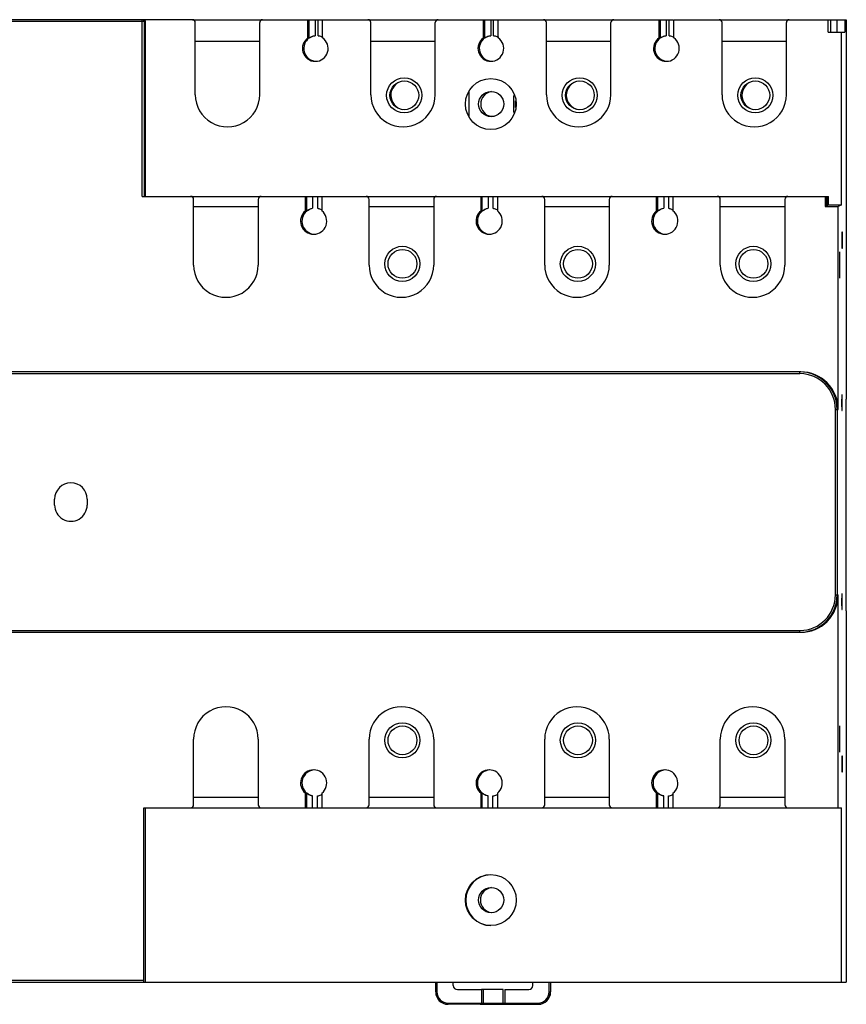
# Model space of a CAD drawing. Header units: millimetres. Extents: x 49 to 401, y 224 to 392.
# Tile 2 of 2: x 259 to 401, y 224 to 392. Entities that reach past the tile are written whole.
import ezdxf

# ---------------------------------------------------------------- set-up
doc = ezdxf.new("R2010")
doc.units = ezdxf.units.MM
doc.header["$LTSCALE"] = 40.370454
doc.layers.get('0').update_dxf_attribs({"linetype": 'CONTINUOUS'})

msp = doc.modelspace()

# ---------------------------------------------------------------- linework, layer by layer
at = {"color": 7}
for p, q in [((280.76, 391.57), (48.77, 391.57)), ((288.76, 391.87), (49.07, 391.87)), ((280.18, 361.68), (280.18, 391.57)), ((280.49, 391.57), (280.49, 361.68)), ((280.76, 361.68), (280.76, 391.57)), ((288.78, 391.87), (310.95, 391.87)), ((289.26, 379.06), (289.26, 391.37)), ((300.26, 379.06), (300.26, 391.37)), ((308.51, 388.77), (308.51, 391.87)), ((308.73, 388.77), (308.73, 391.87)), ((309.74, 391.87), (309.74, 389.14)), ((310.24, 389.14), (310.24, 391.87)), ((311.01, 388.77), (311.01, 391.87)), ((311.01, 391.87), (318.76, 391.87)), ((318.78, 391.87), (340.94, 391.87)), ((319.26, 379.06), (319.26, 391.37)), ((330.26, 379.06), (330.26, 391.37)), ((338.51, 388.77), (338.51, 391.87)), ((338.73, 388.77), (338.73, 391.87)), ((339.74, 391.87), (339.74, 389.14)), ((340.24, 389.14), (340.24, 391.87)), ((341.01, 391.87), (348.76, 391.87)), ((341.01, 388.77), (341.01, 391.87)), ((348.78, 391.87), (370.94, 391.87)), ((349.26, 379.06), (349.26, 391.37)), ((360.26, 379.06), (360.26, 391.37)), ((368.51, 388.77), (368.51, 391.87)), ((368.73, 388.77), (368.73, 391.87)), ((369.74, 391.87), (369.74, 389.14)), ((370.24, 389.14), (370.24, 391.87)), ((371.01, 391.87), (378.76, 391.87)), ((371.01, 388.77), (371.01, 391.87)), ((378.78, 391.87), (400.5, 391.87)), ((379.26, 379.06), (379.26, 391.37)), ((390.26, 379.06), (390.26, 391.37)), ((397.4, 389.76), (397.4, 391.87)), ((397.85, 389.76), (397.85, 391.87)), ((398.86, 391.87), (398.86, 389.76)), ((400.24, 391.87), (400.24, 389.76)), ((400.5, 391.87), (400.5, 327.04)), ((308.51, 388.77), (308.73, 388.77)), ((338.51, 388.77), (338.73, 388.77)), ((368.51, 388.77), (368.73, 388.77)), ((397.4, 389.76), (400.24, 389.76)), ((399.66, 360.26), (399.66, 389.76)), ((300.26, 388.17), (289.28, 388.17)), ((330.26, 388.17), (319.28, 388.17)), ((360.26, 388.17), (349.28, 388.17)), ((390.26, 388.17), (379.28, 388.17)), ((336.01, 379.55), (336.01, 375.36)), ((343.63, 378.91), (343.63, 376)), ((343.93, 378.01), (343.93, 376.9)), ((280.18, 361.68), (310.82, 361.68)), ((308.08, 359.2), (308.08, 361.68)), ((308.3, 359.2), (308.3, 361.68)), ((309.31, 361.68), (309.31, 359.66)), ((310.12, 361.68), (310.12, 359.66)), ((310.89, 361.68), (340.82, 361.68)), ((310.89, 361.68), (310.89, 359.2)), ((338.08, 359.2), (338.08, 361.68)), ((338.3, 359.2), (338.3, 361.68)), ((339.31, 361.68), (339.31, 359.66)), ((340.11, 361.68), (340.11, 359.66)), ((340.88, 361.68), (370.82, 361.68)), ((340.88, 361.68), (340.88, 359.2)), ((368.08, 359.2), (368.08, 361.68)), ((368.3, 359.2), (368.3, 361.68)), ((369.31, 361.68), (369.31, 359.66)), ((370.11, 361.68), (370.11, 359.66)), ((370.88, 361.68), (397.46, 361.68)), ((370.88, 361.68), (370.88, 359.2)), ((396.9, 361.68), (396.9, 359.98)), ((397.13, 360.09), (397.13, 361.68)), ((397.21, 360.13), (397.21, 361.68)), ((397.46, 360.26), (397.46, 361.68)), ((288.96, 349.96), (288.96, 361.18)), ((300, 361.18), (300, 349.96)), ((318.96, 349.96), (318.96, 361.18)), ((330, 361.18), (330, 349.96)), ((348.96, 349.96), (348.96, 361.18)), ((360, 361.18), (360, 349.96)), ((378.96, 349.96), (378.96, 361.18)), ((390, 361.18), (390, 349.96)), ((396.9, 359.98), (397.13, 360.09)), ((397.13, 360.13), (397.21, 360.13)), ((397.21, 360.13), (397.46, 360.26)), ((397.46, 360.26), (399.66, 360.26)), ((399.66, 360.26), (399.11, 359.98)), ((300, 359.88), (288.98, 359.88)), ((308.08, 359.2), (308.3, 359.2)), ((330, 359.88), (318.98, 359.88)), ((338.08, 359.2), (338.3, 359.2)), ((360, 359.88), (348.98, 359.88)), ((368.08, 359.2), (368.3, 359.2)), ((390, 359.88), (378.98, 359.88)), ((396.9, 359.98), (399.11, 359.98)), ((399.11, 325.3), (399.11, 359.98)), ((399.84, 355.56), (399.74, 355.56)), ((399.74, 355.56), (399.74, 352.86)), ((399.84, 352.86), (399.84, 355.56)), ((399.34, 351.71), (399.34, 348.21)), ((399.38, 348.21), (399.38, 351.71)), ((399.74, 352.86), (399.84, 352.86)), ((392.71, 331.7), (142.56, 331.7)), ((142.56, 331.4), (392.54, 331.4)), ((400.41, 327.04), (400.5, 327.04)), ((400.41, 327.04), (400.41, 290.87)), ((398.64, 325.3), (399.11, 325.3)), ((398.64, 293.61), (398.64, 325.3)), ((398.94, 325.3), (398.94, 293.61)), ((265.22, 308.96), (265.22, 309.96)), ((270.79, 309.96), (270.79, 308.96)), ((398.64, 293.61), (399.11, 293.61)), ((399.11, 257.23), (399.11, 293.61)), ((400.5, 290.87), (400.41, 290.87)), ((400.5, 290.87), (400.5, 227.46)), ((142.56, 287.51), (392.54, 287.51)), ((142.56, 287.21), (392.71, 287.21)), ((399.34, 270.71), (399.34, 267.21)), ((399.38, 267.21), (399.38, 270.71)), ((288.96, 257.73), (288.96, 268.96)), ((300, 268.96), (300, 257.73)), ((318.96, 257.73), (318.96, 268.96)), ((330, 268.96), (330, 257.73)), ((348.96, 257.73), (348.96, 268.96)), ((360, 268.96), (360, 257.73)), ((378.96, 257.73), (378.96, 268.96)), ((390, 268.96), (390, 257.73)), ((399.84, 266.06), (399.74, 266.06)), ((399.74, 266.06), (399.74, 263.36)), ((399.84, 263.36), (399.84, 266.06)), ((399.74, 263.36), (399.84, 263.36)), ((308.3, 259.71), (308.08, 259.71)), ((308.08, 257.23), (308.08, 259.71)), ((308.3, 257.23), (308.3, 259.71)), ((309.31, 257.23), (309.31, 259.25)), ((310.12, 257.23), (310.12, 259.25)), ((310.89, 259.71), (310.89, 257.23)), ((338.3, 259.71), (338.08, 259.71)), ((338.08, 257.23), (338.08, 259.71)), ((338.3, 257.23), (338.3, 259.71)), ((339.31, 257.23), (339.31, 259.25)), ((340.11, 257.23), (340.11, 259.25)), ((340.88, 259.71), (340.88, 257.23)), ((368.3, 259.71), (368.08, 259.71)), ((368.08, 257.23), (368.08, 259.71)), ((368.3, 257.23), (368.3, 259.71)), ((369.31, 257.23), (369.31, 259.25)), ((370.11, 257.23), (370.11, 259.25)), ((370.88, 259.71), (370.88, 257.23)), ((288.98, 259.03), (300, 259.03)), ((318.98, 259.03), (330, 259.03)), ((348.98, 259.03), (360, 259.03)), ((378.98, 259.03), (390, 259.03)), ((280.48, 257.23), (288.46, 257.23)), ((280.48, 227.76), (280.48, 257.23)), ((280.76, 227.46), (280.76, 257.23)), ((288.48, 257.23), (318.46, 257.23)), ((318.48, 257.23), (348.46, 257.23)), ((348.48, 257.23), (399.66, 257.23)), ((399.66, 227.46), (399.66, 257.23)), ((170.09, 227.46), (400.5, 227.46)), ((171.14, 227.76), (280.48, 227.76)), ((330.34, 225.76), (330.34, 227.46)), ((330.54, 227.46), (330.54, 225.76)), ((333.34, 226.86), (333.34, 227.46)), ((346.94, 226.86), (346.94, 227.46)), ((349.73, 225.76), (349.73, 227.46)), ((349.94, 227.46), (349.94, 225.76)), ((330.34, 225.76), (330.54, 225.76)), ((334.04, 226.16), (338.14, 226.16)), ((338.14, 226.16), (338.14, 223.86)), ((341.86, 226.16), (338.16, 226.16)), ((338.46, 226.16), (338.46, 223.86)), ((341.86, 223.86), (341.86, 226.16)), ((342.14, 226.16), (346.24, 226.16)), ((342.14, 226.16), (342.14, 223.86)), ((349.73, 225.76), (349.94, 225.76)), ((332.44, 223.86), (338.14, 223.86)), ((338.16, 223.86), (342.12, 223.86)), ((342.14, 223.86), (347.83, 223.86)), ((337.94, 223.66), (332.44, 223.66)), ((337.96, 223.66), (342.29, 223.66)), ((342.34, 223.66), (347.84, 223.66))]:
    msp.add_line(p, q, dxfattribs=at)
for centre, radius in [((324.95, 378.96), 3), ((354.95, 378.96), 3), ((384.94, 378.96), 3), ((324.97, 378.96), 2.46), ((339.76, 377.46), 4.35), ((354.97, 378.96), 2.46), ((384.96, 378.96), 2.46), ((339.82, 377.46), 2.15), ((324.64, 350.16), 3), ((324.65, 350.16), 2.46), ((354.63, 350.16), 3), ((354.65, 350.16), 2.46), ((384.63, 350.16), 3), ((384.64, 350.16), 2.46), ((324.64, 268.76), 3), ((324.65, 268.76), 2.46), ((354.63, 268.76), 3), ((354.65, 268.76), 2.46), ((384.63, 268.76), 3), ((384.64, 268.76), 2.46), ((339.76, 241.46), 4.35), ((339.82, 241.46), 2.15)]:
    msp.add_circle(centre, radius, dxfattribs=at)
for centre, radius, start, end in [((280.19, 391.57), 0.3, 359.9811, 90.0167), ((280.46, 391.57), 0.299, 359.9402, 69.747), ((288.76, 391.37), 0.5, 359.9861, 90.0117), ((300.76, 391.37), 0.5, 89.9883, 180.0139), ((318.76, 391.37), 0.5, 359.9861, 90.0117), ((330.76, 391.37), 0.5, 89.9883, 180.0139), ((348.76, 391.37), 0.5, 359.9861, 90.0117), ((360.76, 391.37), 0.5, 89.9883, 180.0139), ((378.76, 391.37), 0.5, 359.9861, 90.0117), ((390.76, 391.37), 0.5, 89.9883, 180.0139), ((309.76, 386.96), 2.2, 124.6213, 55.3787), ((309.99, 386.96), 2.2, 125.3048, 264.6842), ((339.76, 386.96), 2.2, 124.6213, 55.3787), ((339.99, 386.96), 2.2, 125.3048, 264.6842), ((369.76, 386.96), 2.2, 124.6213, 55.3787), ((369.99, 386.96), 2.2, 125.3048, 264.6842), ((325.12, 378.96), 2.46, 100.2218, 260.2448), ((355.11, 378.96), 2.46, 100.2218, 260.2448), ((385.11, 378.96), 2.46, 100.2218, 260.2448), ((294.76, 379.06), 5.5, 179.9995, 0.0003), ((324.76, 379.06), 5.5, 179.9995, 0.0003), ((340.18, 377.46), 2.15, 98.6442, 261.3372), ((354.76, 379.06), 5.5, 179.9995, 0.0003), ((384.76, 379.06), 5.5, 179.9995, 0.0003), ((288.46, 361.18), 0.5, 359.9861, 90.0117), ((300.5, 361.18), 0.5, 89.9883, 180.0139), ((318.46, 361.18), 0.5, 359.9861, 90.0117), ((330.5, 361.18), 0.5, 89.9883, 180.0139), ((348.46, 361.18), 0.5, 359.9861, 90.0117), ((360.5, 361.18), 0.5, 89.9883, 180.0139), ((378.46, 361.18), 0.5, 359.9861, 90.0117), ((390.5, 361.18), 0.5, 89.9883, 180.0139), ((309.48, 357.46), 2.24, 128.7323, 51.2677), ((309.71, 357.45), 2.24, 129.3816, 267.0664), ((339.48, 357.46), 2.24, 128.7323, 51.2677), ((339.71, 357.45), 2.24, 129.3816, 267.0664), ((369.48, 357.46), 2.24, 128.7323, 51.2677), ((369.71, 357.45), 2.24, 129.3816, 267.0664), ((294.48, 349.96), 5.52, 179.9995, 0.0003), ((324.48, 349.96), 5.52, 179.9995, 0.0003), ((354.48, 349.96), 5.52, 179.9995, 0.0003), ((384.48, 349.96), 5.52, 179.9995, 0.0003), ((392.54, 325.3), 6.4, 359.9998, 89.9998), ((392.54, 325.36), 6.04, 89.2045, 90.0015), ((392.54, 325.3), 6.1, 0.0015, 89.2112), ((392.54, 293.61), 6.4, 270.0002, 0.0002), ((392.54, 293.61), 6.1, 270.7886, 359.9997), ((422.45, 287.51), 29.92, 179.9903, 180.2776), ((392.54, 293.55), 6.04, 269.9983, 270.7971), ((294.48, 268.96), 5.52, 0.0001, 180.0003), ((324.48, 268.96), 5.52, 0.0001, 180.0003), ((354.48, 268.96), 5.52, 0.0001, 180.0003), ((384.48, 268.96), 5.52, 0.0001, 180.0003), ((309.48, 261.46), 2.24, 308.7323, 231.2677), ((309.71, 261.46), 2.24, 92.9356, 230.6187), ((339.48, 261.46), 2.24, 308.7323, 231.2677), ((339.71, 261.46), 2.24, 92.9356, 230.6187), ((369.48, 261.46), 2.24, 308.7323, 231.2677), ((369.71, 261.46), 2.24, 92.9356, 230.6187), ((309.72, 261.42), 2.21, 280.3204, 297.9154), ((309.74, 261.39), 2.17, 297.9315, 301.9908), ((339.72, 261.42), 2.21, 280.3204, 297.9154), ((339.74, 261.39), 2.17, 297.9315, 301.9908), ((369.72, 261.42), 2.21, 280.3204, 297.9154), ((369.73, 261.39), 2.17, 297.9315, 301.9908), ((288.46, 257.73), 0.5, 269.9883, 0.0139), ((300.5, 257.73), 0.5, 179.9861, 270.0117), ((318.46, 257.73), 0.5, 269.9883, 0.0139), ((330.5, 257.73), 0.5, 179.9861, 270.0117), ((348.46, 257.73), 0.5, 269.9883, 0.0139), ((360.5, 257.73), 0.5, 179.9861, 270.0117), ((378.46, 257.73), 0.5, 269.9883, 0.0139), ((390.5, 257.73), 0.5, 179.9861, 270.0117), ((339.82, 241.45), 4.35, 90.7562, 269.2427), ((340.13, 241.46), 2.15, 97.5106, 262.4729), ((332.44, 225.76), 2.1, 179.9989, 269.9989), ((332.44, 225.76), 1.9, 180.0019, 269.9959), ((334.04, 226.86), 0.7, 180.0019, 269.9959), ((346.24, 226.86), 0.7, 270.0041, 359.9981), ((347.83, 225.76), 1.9, 270.0041, 359.9981), ((347.84, 225.76), 2.1, 270.0011, 0.0011), ((347.87, 225.76), 2.1, 270.0011, 0.0011)]:
    msp.add_arc(centre, radius, start, end, dxfattribs=at)
for centre, major_axis, ratio, start_param, end_param in [((399.35, 351.71), (0, 0.5), 0.017453, 0, 1.570796), ((399.35, 348.21), (0, 0.5), 0.017453, 1.570796, 3.141593), ((399.37, 348.21), (0, 0.5), 0.017453, -3.141593, -1.570796), ((392.71, 325.3), (0, 6.4), 1, -1.570796, 0), ((268, 309.96), (0, 2.78), 0.999962, -1.570796, 1.570796), ((268, 308.96), (0, 2.78), 0.999962, -4.712389, -1.570796), ((392.71, 293.61), (0, 6.4), 1, -3.141593, -1.570796), ((399.35, 270.71), (0, 0.5), 0.017453, 0, 1.570796), ((399.35, 267.21), (0, 0.5), 0.017453, 1.570796, 3.141593), ((399.37, 267.21), (0, 0.5), 0.017453, -3.141593, -1.570796)]:
    msp.add_ellipse(centre, major_axis=major_axis, ratio=ratio, start_param=start_param, end_param=end_param, dxfattribs=at)
for points, knots in [([(280.18, 391.83), (280.18, 391.84), (280.19, 391.85), (280.18, 391.87), (280.19, 391.87)], [0, 0, 0, 0, 0.743434, 1, 1, 1, 1]), ([(280.18, 391.57), (280.18, 391.6), (280.18, 391.69), (280.18, 391.77), (280.18, 391.83)], [0, 0, 0, 0, 0.297743, 1, 1, 1, 1]), ([(308.73, 388.77), (308.74, 388.77), (308.77, 388.79), (308.83, 388.82), (308.92, 388.88), (309.04, 388.94), (309.19, 389.01), (309.42, 389.09), (309.61, 389.13), (309.74, 389.14)], [0, 0, 0, 0, 0.024298, 0.090174, 0.190921, 0.3193, 0.468999, 0.635752, 1, 1, 1, 1]), ([(310.24, 389.14), (310.32, 389.13), (310.6, 389.08), (310.87, 388.98), (311.05, 388.88)], [0, 0, 0, 0, 0.284634, 1, 1, 1, 1]), ([(338.73, 388.77), (338.74, 388.77), (338.76, 388.79), (338.83, 388.82), (338.92, 388.88), (339.04, 388.94), (339.19, 389.01), (339.42, 389.09), (339.61, 389.13), (339.74, 389.14)], [0, 0, 0, 0, 0.024298, 0.090174, 0.190921, 0.3193, 0.468999, 0.635752, 1, 1, 1, 1]), ([(340.24, 389.14), (340.32, 389.13), (340.6, 389.08), (340.87, 388.98), (341.04, 388.88)], [0, 0, 0, 0, 0.284634, 1, 1, 1, 1]), ([(368.73, 388.77), (368.74, 388.77), (368.76, 388.79), (368.82, 388.82), (368.92, 388.88), (369.04, 388.94), (369.19, 389.01), (369.42, 389.09), (369.61, 389.13), (369.74, 389.14)], [0, 0, 0, 0, 0.024298, 0.090174, 0.190921, 0.3193, 0.468999, 0.635752, 1, 1, 1, 1]), ([(370.24, 389.14), (370.32, 389.13), (370.6, 389.08), (370.87, 388.98), (371.04, 388.88)], [0, 0, 0, 0, 0.284634, 1, 1, 1, 1]), ([(308.3, 359.2), (308.31, 359.2), (308.33, 359.24), (308.4, 359.27), (308.49, 359.34), (308.61, 359.41), (308.76, 359.49), (308.99, 359.58), (309.18, 359.64), (309.31, 359.66)], [0, 0, 0, 0, 0.025095, 0.093639, 0.196719, 0.326052, 0.475627, 0.640874, 1, 1, 1, 1]), ([(310.12, 359.66), (310.19, 359.65), (310.46, 359.58), (310.72, 359.47), (310.89, 359.36)], [0, 0, 0, 0, 0.279652, 1, 1, 1, 1]), ([(338.3, 359.2), (338.31, 359.2), (338.33, 359.24), (338.39, 359.27), (338.49, 359.34), (338.61, 359.41), (338.76, 359.49), (338.99, 359.58), (339.18, 359.64), (339.31, 359.66)], [0, 0, 0, 0, 0.025095, 0.093639, 0.196719, 0.326052, 0.475627, 0.640874, 1, 1, 1, 1]), ([(340.11, 359.66), (340.19, 359.65), (340.46, 359.58), (340.72, 359.47), (340.89, 359.36)], [0, 0, 0, 0, 0.279652, 1, 1, 1, 1]), ([(368.3, 359.2), (368.31, 359.2), (368.33, 359.24), (368.39, 359.27), (368.48, 359.34), (368.61, 359.41), (368.75, 359.49), (368.99, 359.58), (369.18, 359.64), (369.31, 359.66)], [0, 0, 0, 0, 0.025095, 0.093639, 0.196719, 0.326052, 0.475627, 0.640874, 1, 1, 1, 1]), ([(370.11, 359.66), (370.19, 359.65), (370.46, 359.58), (370.72, 359.47), (370.89, 359.36)], [0, 0, 0, 0, 0.279652, 1, 1, 1, 1]), ([(392.54, 331.4), (392.54, 331.44), (392.54, 331.51), (392.54, 331.59), (392.54, 331.64), (392.54, 331.67), (392.54, 331.69), (392.54, 331.7), (392.54, 331.7)], [0, 0, 0, 0, 0.382139, 0.707117, 0.831419, 0.923618, 0.980505, 1, 1, 1, 1]), ([(399.71, 327.41), (399.71, 327.26), (399.7, 326.63), (399.7, 326), (399.71, 325.51)], [0, 0, 0, 0, 0.229113, 1, 1, 1, 1]), ([(399.73, 327.81), (399.72, 327.81), (399.73, 327.79), (399.72, 327.78), (399.72, 327.74), (399.72, 327.68), (399.71, 327.56), (399.71, 327.47), (399.71, 327.41)], [0, 0, 0, 0, 0.017524, 0.067052, 0.148447, 0.261135, 0.576379, 1, 1, 1, 1]), ([(399.78, 327.4), (399.78, 327.46), (399.78, 327.56), (399.77, 327.67), (399.77, 327.74), (399.77, 327.78), (399.76, 327.79), (399.76, 327.81), (399.76, 327.81)], [0, 0, 0, 0, 0.423433, 0.738739, 0.851475, 0.932909, 0.982465, 1, 1, 1, 1]), ([(399.78, 325.5), (399.78, 325.65), (399.79, 326.28), (399.79, 326.91), (399.78, 327.4)], [0, 0, 0, 0, 0.229112, 1, 1, 1, 1]), ([(399.71, 325.51), (399.71, 325.45), (399.71, 325.35), (399.72, 325.24), (399.72, 325.17), (399.72, 325.13), (399.73, 325.12), (399.72, 325.11), (399.73, 325.11)], [0, 0, 0, 0, 0.423438, 0.738746, 0.85148, 0.932911, 0.982466, 1, 1, 1, 1]), ([(399.76, 325.11), (399.76, 325.11), (399.76, 325.12), (399.77, 325.13), (399.77, 325.17), (399.77, 325.23), (399.78, 325.35), (399.78, 325.44), (399.78, 325.5)], [0, 0, 0, 0, 0.017524, 0.067052, 0.148447, 0.261135, 0.576379, 1, 1, 1, 1]), ([(399.71, 293.41), (399.71, 293.26), (399.7, 292.63), (399.7, 292), (399.71, 291.51)], [0, 0, 0, 0, 0.229113, 1, 1, 1, 1]), ([(399.73, 293.81), (399.72, 293.81), (399.73, 293.79), (399.72, 293.78), (399.72, 293.74), (399.72, 293.68), (399.71, 293.56), (399.71, 293.47), (399.71, 293.41)], [0, 0, 0, 0, 0.017524, 0.067052, 0.148447, 0.261135, 0.576379, 1, 1, 1, 1]), ([(399.78, 293.4), (399.78, 293.46), (399.78, 293.56), (399.77, 293.67), (399.77, 293.74), (399.77, 293.78), (399.76, 293.79), (399.76, 293.81), (399.76, 293.81)], [0, 0, 0, 0, 0.423433, 0.738739, 0.851475, 0.932909, 0.982465, 1, 1, 1, 1]), ([(399.78, 291.5), (399.78, 291.65), (399.79, 292.28), (399.79, 292.91), (399.78, 293.4)], [0, 0, 0, 0, 0.229112, 1, 1, 1, 1]), ([(399.71, 291.51), (399.71, 291.45), (399.71, 291.35), (399.72, 291.24), (399.72, 291.17), (399.72, 291.13), (399.73, 291.12), (399.72, 291.11), (399.73, 291.11)], [0, 0, 0, 0, 0.423438, 0.738746, 0.85148, 0.932911, 0.982466, 1, 1, 1, 1]), ([(399.76, 291.11), (399.76, 291.11), (399.76, 291.12), (399.77, 291.13), (399.77, 291.17), (399.77, 291.23), (399.78, 291.35), (399.78, 291.44), (399.78, 291.5)], [0, 0, 0, 0, 0.017524, 0.067052, 0.148447, 0.261135, 0.576379, 1, 1, 1, 1]), ([(392.54, 287.21), (392.53, 287.21), (392.54, 287.23), (392.53, 287.26), (392.54, 287.31), (392.54, 287.34), (392.54, 287.36)], [0, 0, 0, 0, 0.06878, 0.26808, 0.585686, 1, 1, 1, 1]), ([(309.31, 259.25), (309.18, 259.27), (308.99, 259.33), (308.76, 259.42), (308.61, 259.5), (308.49, 259.57), (308.4, 259.64), (308.33, 259.67), (308.31, 259.71), (308.3, 259.71)], [0, 0, 0, 0, 0.359119, 0.524365, 0.673941, 0.803276, 0.906358, 0.974904, 1, 1, 1, 1]), ([(339.31, 259.25), (339.18, 259.27), (338.99, 259.33), (338.76, 259.42), (338.61, 259.5), (338.49, 259.57), (338.39, 259.64), (338.33, 259.67), (338.31, 259.71), (338.3, 259.71)], [0, 0, 0, 0, 0.359119, 0.524365, 0.673941, 0.803276, 0.906358, 0.974904, 1, 1, 1, 1]), ([(369.31, 259.25), (369.18, 259.27), (368.99, 259.33), (368.75, 259.42), (368.61, 259.5), (368.48, 259.57), (368.39, 259.64), (368.33, 259.67), (368.31, 259.71), (368.3, 259.71)], [0, 0, 0, 0, 0.359119, 0.524365, 0.673941, 0.803276, 0.906358, 0.974904, 1, 1, 1, 1]), ([(280.49, 227.46), (280.48, 227.46), (280.49, 227.47), (280.48, 227.48), (280.48, 227.51), (280.48, 227.56), (280.48, 227.65), (280.48, 227.72), (280.48, 227.76)], [0, 0, 0, 0, 0.019518, 0.07644, 0.168638, 0.292907, 0.617855, 1, 1, 1, 1]), ([(332.44, 223.86), (332.44, 223.83), (332.44, 223.78), (332.43, 223.72), (332.44, 223.69), (332.43, 223.66), (332.44, 223.66)], [0, 0, 0, 0, 0.382149, 0.707135, 0.923639, 1, 1, 1, 1]), ([(338.14, 223.86), (338.14, 223.8), (338.09, 223.69), (337.98, 223.66), (337.94, 223.66)], [0, 0, 0, 0, 0.553943, 1, 1, 1, 1]), ([(338.46, 223.86), (338.46, 223.84), (338.46, 223.78), (338.46, 223.72), (338.46, 223.68)], [0, 0, 0, 0, 0.297743, 1, 1, 1, 1]), ([(341.86, 223.66), (341.86, 223.66), (341.87, 223.69), (341.86, 223.72), (341.86, 223.78), (341.86, 223.83), (341.86, 223.86)], [0, 0, 0, 0, 0.076361, 0.292865, 0.617851, 1, 1, 1, 1]), ([(342.14, 223.86), (342.14, 223.8), (342.18, 223.69), (342.29, 223.66), (342.34, 223.66)], [0, 0, 0, 0, 0.551492, 1, 1, 1, 1]), ([(347.84, 223.66), (347.83, 223.66), (347.84, 223.69), (347.83, 223.72), (347.84, 223.78), (347.83, 223.83), (347.83, 223.86)], [0, 0, 0, 0, 0.076361, 0.292865, 0.617851, 1, 1, 1, 1]), ([(338.46, 223.68), (338.46, 223.68), (338.47, 223.67), (338.46, 223.66), (338.46, 223.66)], [0, 0, 0, 0, 0.743434, 1, 1, 1, 1])]:
    msp.add_open_spline(points, degree=3, knots=knots, dxfattribs=at)
for points in [[(280.57, 391.86), (280.53, 391.87), (280.5, 391.87), (280.46, 391.87)], [(308.72, 388.75), (309.02, 388.96), (309.38, 389.1), (309.74, 389.14)], [(338.72, 388.75), (339.02, 388.96), (339.38, 389.1), (339.74, 389.14)], [(368.72, 388.75), (369.02, 388.96), (369.38, 389.1), (369.74, 389.14)], [(308.29, 359.19), (308.58, 359.43), (308.94, 359.59), (309.31, 359.66)], [(338.29, 359.19), (338.58, 359.43), (338.94, 359.59), (339.31, 359.66)], [(368.29, 359.19), (368.58, 359.43), (368.94, 359.59), (369.31, 359.66)], [(309.31, 259.25), (308.94, 259.32), (308.58, 259.48), (308.29, 259.72)], [(339.31, 259.25), (338.94, 259.32), (338.58, 259.48), (338.29, 259.72)], [(369.31, 259.25), (368.94, 259.32), (368.58, 259.48), (368.29, 259.72)]]:
    msp.add_open_spline(points, degree=3, dxfattribs=at)

doc.saveas('drawing.dxf')
